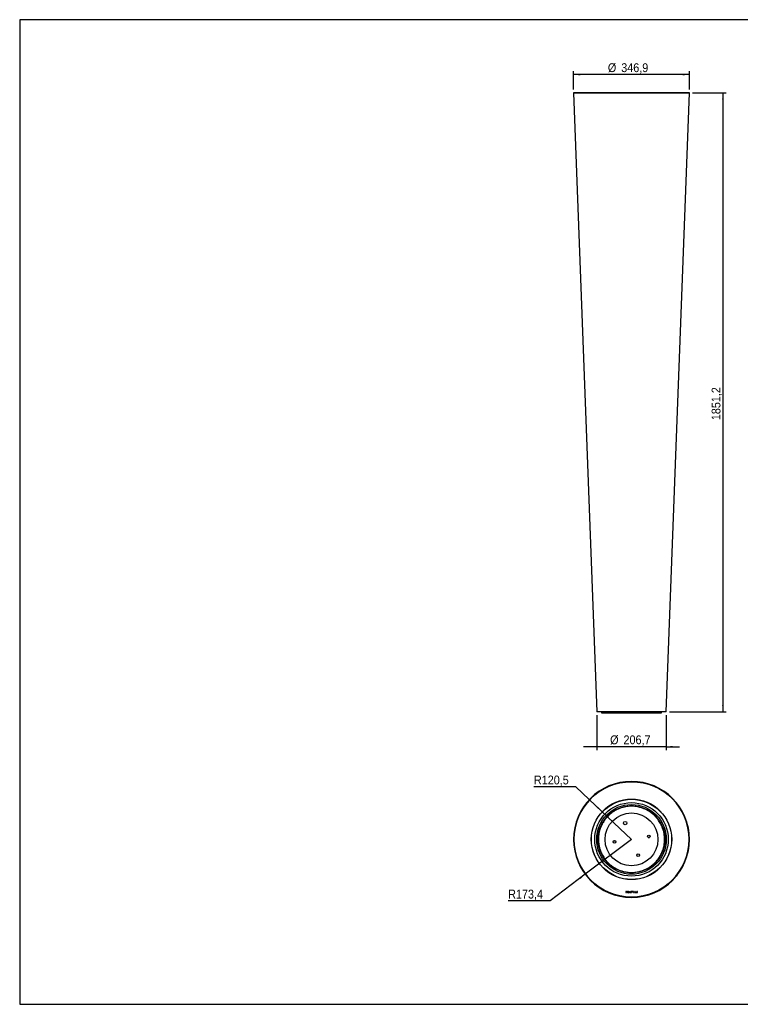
# Model space of a CAD drawing. Header units: millimetres. Extents: x 102 to 4309, y 57 to 3003.
# Tile 1 of 2: x 102 to 2258, y 57 to 3003. Entities that reach past the tile are written whole.
import ezdxf

# ---------------------------------------------------------------- set-up
doc = ezdxf.new("R2010")
doc.units = ezdxf.units.MM
doc.header["$LTSCALE"] = 10
doc.linetypes.add('SLD-Solido', pattern=[0])
doc.layers.add('QUOTE', color=1, linetype='SLD-Solido')
doc.layers.add('SCHIZZI', color=9, linetype='Continuous')
doc.styles.add('SLDTEXTSTYLE0', font='GOTHIC.TTF', dxfattribs={"width": 0.913})
doc.dimstyles.new('SLDDIMSTYLE0', dxfattribs={"dimtxt": 26.458333, "dimasz": 20, "dimexe": 0, "dimexo": 0.0625, "dimgap": 6.614583, "dimtad": 1, "dimdec": 1, "dimrnd": 1e-09, "dimzin": 12, "dimdsep": 46, "dimtxsty": 'SLDTEXTSTYLE0', "dimsah": 1, "dimcen": 0.09, "dimadec": 0, "dimazin": 3, "dimtfac": 1, "dimtdec": 1, "dimtofl": 0, "dimtmove": 0, "dimatfit": 3, "dimfxl": 1, "dimfrac": 2, "dimtolj": 1, "dimtzin": 12, "dimarcsym": 0})
doc.dimstyles.new('SLDDIMSTYLE1', dxfattribs={"dimtxt": 26.458333, "dimasz": 20, "dimexe": 0, "dimexo": 0.0625, "dimgap": 6.614583, "dimtad": 1, "dimdec": 1, "dimrnd": 1e-09, "dimzin": 12, "dimdsep": 46, "dimtxsty": 'SLDTEXTSTYLE0', "dimsah": 1, "dimcen": 0.09, "dimadec": 0, "dimazin": 3, "dimtfac": 1, "dimtdec": 1, "dimtmove": 0, "dimatfit": 0, "dimfxl": 1, "dimfrac": 2, "dimtolj": 1, "dimtzin": 12, "dimarcsym": 0})
doc.dimstyles.new('SLDDIMSTYLE2', dxfattribs={"dimtxt": 26.458333, "dimasz": 20, "dimexe": 0, "dimexo": 0.0625, "dimgap": 6.614583, "dimtad": 0, "dimtih": 1, "dimtoh": 1, "dimdec": 1, "dimrnd": 1e-09, "dimzin": 12, "dimdsep": 46, "dimtxsty": 'SLDTEXTSTYLE0', "dimsah": 1, "dimcen": 0, "dimadec": 0, "dimazin": 3, "dimtfac": 1, "dimtdec": 1, "dimtofl": 0, "dimtmove": 0, "dimatfit": 3, "dimfxl": 1, "dimfrac": 2, "dimtolj": 1, "dimtzin": 12, "dimarcsym": 0})
doc.dimstyles.new('SLDDIMSTYLE3', dxfattribs={"dimtxt": 26.458333, "dimasz": 20, "dimexe": 0, "dimexo": 0.0625, "dimgap": 6.614583, "dimtad": 0, "dimtih": 1, "dimtoh": 1, "dimdec": 1, "dimrnd": 1e-09, "dimzin": 12, "dimdsep": 46, "dimtxsty": 'SLDTEXTSTYLE0', "dimsah": 1, "dimcen": 0, "dimadec": 0, "dimazin": 3, "dimtfac": 1, "dimtdec": 1, "dimtofl": 0, "dimtmove": 0, "dimatfit": 3, "dimfxl": 1, "dimfrac": 2, "dimtolj": 1, "dimtzin": 12, "dimarcsym": 0})

# ---------------------------------------------------------------- blocks, each defined once
blk = doc.blocks.new('_D')
at = {"layer": 'QUOTE', "transparency": 16777216}
for p, q in [((1758.8, 2793.9), (1758.8, 2848.5)), ((2105.7, 2838.5), (1758.8, 2838.5)), ((2105.7, 2793.9), (2105.7, 2848.5))]:
    blk.add_line(p, q, dxfattribs=at)
for points in [[(1758.8, 2838.5), (1778.8, 2836), (1778.8, 2841)], [(2105.7, 2838.5), (2085.7, 2841), (2085.7, 2836)]]:
    blk.add_solid(points, dxfattribs=at)
at = {"layer": 'QUOTE', "transparency": 16777216, "char_height": 26.46, "attachment_point": 1, "style": 'SLDTEXTSTYLE0'}
for s, insert in [('%%c', (1861.5, 2872.3)), ('346,9', (1901.5, 2872.3))]:
    blk.add_mtext(s, dxfattribs=dict(at, insert=insert))
blk = doc.blocks.new('_D_1')
at = {"layer": 'QUOTE', "transparency": 16777216}
for p, q in [((1828.9, 922.7), (1828.9, 818)), ((2035.6, 922.7), (2035.6, 818)), ((1828.9, 828), (1788.9, 828)), ((2035.6, 828), (1828.9, 828)), ((2035.6, 828), (2075.6, 828))]:
    blk.add_line(p, q, dxfattribs=at)
for points in [[(1828.9, 828), (1808.9, 830.5), (1808.9, 825.5)], [(2035.6, 828), (2055.6, 825.5), (2055.6, 830.5)]]:
    blk.add_solid(points, dxfattribs=at)
at = {"layer": 'QUOTE', "transparency": 16777216, "char_height": 26.46, "attachment_point": 1, "style": 'SLDTEXTSTYLE0'}
for s, insert in [('%%c', (1868.3, 861.8)), ('206,7', (1908.3, 861.8))]:
    blk.add_mtext(s, dxfattribs=dict(at, insert=insert))
blk = doc.blocks.new('_D_2')
at = {"layer": 'QUOTE', "transparency": 16777216}
for p, q in [((2114.8, 2783.9), (2215.7, 2783.9)), ((2205.7, 2783.9), (2205.7, 932.7)), ((2045.6, 932.7), (2215.7, 932.7))]:
    blk.add_line(p, q, dxfattribs=at)
for points in [[(2205.7, 2783.9), (2203.2, 2763.9), (2208.2, 2763.9)], [(2205.7, 932.7), (2208.2, 952.7), (2203.2, 952.7)]]:
    blk.add_solid(points, dxfattribs=at)
at = {"layer": 'QUOTE', "transparency": 16777216, "insert": (2171.9, 1804.6), "char_height": 26.46, "attachment_point": 1, "rotation": 90, "style": 'SLDTEXTSTYLE0'}
blk.add_mtext('1851,2', dxfattribs=at)
blk = doc.blocks.new('_D_3')
at = {"layer": 'QUOTE', "transparency": 16777216}
for p, q in [((1932.3, 550.8), (1793.9, 446.2)), ((1793.9, 446.2), (1688.6, 366.5)), ((1688.6, 366.5), (1563.3, 366.5))]:
    blk.add_line(p, q, dxfattribs=at)
blk.add_solid([(1793.9, 446.2), (1776.5, 436.1), (1779.5, 432.1)], dxfattribs=at)
at = {"layer": 'QUOTE', "transparency": 16777216, "insert": (1563.3, 400.3), "char_height": 26.46, "attachment_point": 1, "style": 'SLDTEXTSTYLE0'}
blk.add_mtext('R173,4', dxfattribs=at)
blk = doc.blocks.new('_D_4')
at = {"layer": 'QUOTE', "transparency": 16777216}
for p, q in [((1765.5, 707.8), (1640.3, 707.8)), ((1844.5, 633.4), (1765.5, 707.8)), ((1932.3, 550.8), (1844.5, 633.4))]:
    blk.add_line(p, q, dxfattribs=at)
blk.add_solid([(1844.5, 633.4), (1831.7, 648.9), (1828.3, 645.3)], dxfattribs=at)
at = {"layer": 'QUOTE', "transparency": 16777216, "insert": (1640.3, 741.6), "char_height": 26.46, "attachment_point": 1, "style": 'SLDTEXTSTYLE0'}
blk.add_mtext('R120,5', dxfattribs=at)

msp = doc.modelspace()

# ---------------------------------------------------------------- linework, layer by layer
for p, q in [((101.74, 3002.59), (101.74, 57.41)), ((1759.77, 2783.94), (1758.83, 2783.9)), ((1758.83, 2783.9), (1828.9, 932.7)), ((2105.7, 2783.9), (1758.83, 2783.9)), ((1759.77, 2783.94), (1759.77, 2783.94)), ((1759.77, 2783.94), (1932.27, 2783.94)), ((1932.27, 2783.94), (2104.77, 2783.94)), ((2035.63, 932.7), (2105.7, 2783.9)), ((2104.77, 2783.94), (2104.77, 2783.94)), ((2105.7, 2783.9), (2104.77, 2783.94)), ((2035.63, 932.7), (1828.9, 932.7)), ((1842.27, 932.7), (1842.27, 929.74)), ((1842.27, 929.74), (2022.27, 929.74)), ((2022.27, 929.74), (2022.27, 932.7)), ((1932.12, 724.2), (1932.12, 723.27)), ((1932.42, 724.2), (1932.42, 723.27)), ((1932.16, 671.27), (1932.16, 670.77)), ((1932.37, 671.27), (1932.37, 670.77)), ((1836.22, 623.54), (1836.66, 623.29)), ((2027.87, 623.29), (2028.31, 623.54)), ((1821.66, 597.3), (1821.22, 597.56)), ((2043.31, 597.56), (2042.87, 597.3)), ((1884.77, 545.64), (1878.03, 545.14)), ((1982.57, 556.1), (1985.68, 556.33)), ((1917.27, 431.2), (1917.27, 431.71)), ((1947.27, 431.71), (1947.27, 431.2)), ((1916.09, 394.96), (1914.77, 394.96)), ((1914.77, 394.96), (1914.77, 391.56)), ((1914.77, 391.56), (1916.31, 391.56)), ((1915.2, 394.53), (1915.2, 391.99)), ((1916.08, 394.53), (1915.2, 394.53)), ((1915.2, 391.99), (1916.28, 391.99)), ((1920.21, 394.96), (1918.83, 394.96)), ((1918.83, 394.96), (1918.83, 393.05)), ((1918.83, 393.05), (1920.21, 393.05)), ((1919.09, 394.14), (1919.09, 394.7)), ((1919.09, 394.7), (1920.21, 394.7)), ((1920.21, 394.14), (1919.09, 394.14)), ((1919.09, 393.31), (1919.09, 393.88)), ((1919.09, 393.88), (1920.21, 393.88)), ((1920.21, 393.31), (1919.09, 393.31)), ((1920.21, 394.7), (1920.21, 394.96)), ((1920.21, 393.88), (1920.21, 394.14)), ((1920.21, 393.05), (1920.21, 393.31)), ((1921.98, 391.82), (1921.55, 390.86)), ((1921.55, 390.86), (1922.02, 390.86)), ((1922.02, 390.86), (1922.37, 391.64)), ((1922.16, 392.22), (1923.22, 394.57)), ((1922.55, 392.03), (1923.61, 394.4)), ((1923.75, 395.75), (1923.39, 394.96)), ((1924.22, 395.75), (1923.75, 395.75)), ((1923.79, 394.79), (1924.22, 395.75)), ((1923.86, 394.19), (1924.14, 394.52)), ((1924.14, 392.06), (1923.86, 392.39)), ((1926.95, 395.02), (1925.42, 391.56)), ((1925.42, 391.56), (1925.89, 391.56)), ((1925.89, 391.56), (1926.37, 392.65)), ((1926.37, 392.65), (1928, 392.65)), ((1927.19, 394.49), (1926.56, 393.08)), ((1926.56, 393.08), (1927.81, 393.08)), ((1927.42, 395.02), (1926.95, 395.02)), ((1927.81, 393.08), (1927.19, 394.49)), ((1928.95, 391.56), (1927.42, 395.02)), ((1928, 392.65), (1928.48, 391.56)), ((1928.48, 391.56), (1928.95, 391.56)), ((1930.33, 392.5), (1929.9, 392.5)), ((1932.09, 394.08), (1932.52, 394.08)), ((1936.49, 394.97), (1933.71, 394.97)), ((1933.71, 394.97), (1933.71, 394.54)), ((1933.71, 394.54), (1934.83, 394.54)), ((1934.83, 394.54), (1934.83, 391.56)), ((1934.83, 391.56), (1935.38, 391.56)), ((1935.38, 391.56), (1935.38, 394.54)), ((1935.38, 394.54), (1936.49, 394.54)), ((1936.49, 394.54), (1936.49, 394.97)), ((1940.35, 394.95), (1937.85, 394.95)), ((1937.85, 394.95), (1937.85, 391.56)), ((1937.85, 391.56), (1940.35, 391.56)), ((1938.28, 393.47), (1938.28, 394.53)), ((1938.28, 394.53), (1940.35, 394.53)), ((1940.35, 393.47), (1938.28, 393.47)), ((1938.28, 391.99), (1938.28, 393.04)), ((1938.28, 393.04), (1940.35, 393.04)), ((1940.35, 391.99), (1938.28, 391.99)), ((1940.35, 394.53), (1940.35, 394.95)), ((1940.35, 393.04), (1940.35, 393.47)), ((1940.35, 391.56), (1940.35, 391.99)), ((1941.86, 394.97), (1941.86, 391.56)), ((1942.29, 394.97), (1941.86, 394.97)), ((1941.86, 391.56), (1944.24, 391.56)), ((1942.29, 391.99), (1942.29, 394.97)), ((1944.24, 391.99), (1942.29, 391.99)), ((1944.24, 391.56), (1944.24, 391.99)), ((1945.56, 394.97), (1945.56, 391.56)), ((1945.99, 394.97), (1945.56, 394.97)), ((1945.56, 391.56), (1947.94, 391.56)), ((1945.99, 391.99), (1945.99, 394.97)), ((1947.94, 391.99), (1945.99, 391.99)), ((1947.94, 391.56), (1947.94, 391.99)), ((1949.34, 394.99), (1949.34, 391.56)), ((1949.77, 394.99), (1949.34, 394.99)), ((1949.34, 391.56), (1949.77, 391.56)), ((1949.77, 391.56), (1949.77, 394.99))]:
    msp.add_line(p, q)
for centre, radius in [((1932.27, 550.77), 172.5), ((1932.27, 550.77), 120.5), ((1932.27, 550.77), 120), ((1932.27, 550.77), 110), ((1932.27, 550.77), 104.12), ((1932.27, 550.77), 100), ((1932.27, 550.77), 79.1), ((1913.31, 599.6), 5), ((1983.86, 559.81), 4), ((1881.59, 543.35), 4), ((1952.14, 503.56), 4)]:
    msp.add_circle(centre, radius)
for centre, radius, start, end in [((1932.27, 550.77), 173.43, 90.05, 89.95), ((1932.27, 550.77), 172.44, 90.05, 89.95), ((1915.96, 389.63), 4.9, 86.47196, 88.58292), ((1915.96, 389.63), 5.33, 86.47196, 88.58292), ((1916.19, 393.16), 1.37, 42.05578, 87.21722), ((1916.19, 393.16), 1.8, 41.93743, 87.04266), ((1916.17, 393.38), 1.4, 274.50484, 328.94352), ((1916.17, 393.38), 1.83, 274.50484, 329.25625), ((1916.27, 393.25), 1.25, 331.62382, 41.06784), ((1916.27, 393.25), 1.68, 331.2789, 41.19481), ((1922.94, 393.29), 1.74, 112.87146, 191.11359), ((1922.89, 393.23), 1.68, 189.3881, 237.26772), ((1922.94, 393.29), 1.31, 112.92916, 191.11359), ((1922.89, 393.23), 1.25, 188.8398, 234.29697), ((1922.92, 393.33), 1.7, 73.7445, 112.51885), ((1922.89, 393.23), 1.68, 251.94928, 263.50791), ((1922.92, 393.33), 1.27, 76.45208, 112.45962), ((1922.89, 393.23), 1.25, 254.07916, 263.84283), ((1922.94, 393.2), 1.65, 261.55891, 316.59558), ((1922.94, 393.2), 1.22, 261.21765, 318.76937), ((1922.92, 393.33), 1.27, 42.61356, 57.07458), ((1922.92, 393.33), 1.7, 44.36983, 59.27782), ((1930.83, 392.5), 0.926, 179.90306, 233.76154), ((1930.97, 394.1), 0.89, 121.14894, 247.4496), ((1931.26, 393.29), 1.82, 237.55454, 303.36392), ((1930.84, 392.5), 0.507, 180.08234, 229.80951), ((1931.3, 393.58), 1.51, 59.48517, 121.82724), ((1930.97, 394.1), 0.461, 120.85878, 247.20263), ((1931.26, 393.29), 1.4, 237.6212, 301.83314), ((1931.99, 396.59), 3.58, 247.7152, 258.82596), ((1931.3, 393.58), 1.08, 59.48517, 121.97298), ((1931.99, 396.59), 3.15, 247.71525, 258.82559), ((1930.25, 388), 5.18, 70.50823, 78.41727), ((1930.62, 389.54), 4.03, 68.30361, 79.23998), ((1931.48, 394.02), 0.606, 5.27118, 52.64426), ((1931.84, 392.53), 0.38, 14.4303, 68.06666), ((1931.65, 392.55), 0.561, 307.76961, 7.89828), ((1931.49, 394.03), 1.03, 2.96023, 55.79581), ((1931.87, 392.55), 0.77, 11.7669, 71.96834), ((1931.65, 392.55), 0.99, 307.76961, 9.16956)]:
    msp.add_arc(centre, radius, start, end)
msp.add_open_spline([(2018.78, 502.62), (2017.71, 500.78), (2015.5, 496.98), (2011.6, 491.4), (2007.07, 485.75), (2001.8, 480.14), (1995.76, 474.64), (1988.88, 469.38), (1981.13, 464.48), (1972.51, 460.12), (1963.04, 456.47), (1953.98, 454.03), (1945.61, 452.57), (1938.13, 451.83), (1930.45, 451.67), (1922.62, 452.12), (1914.73, 453.21), (1906.85, 454.96), (1899.05, 457.38), (1891.43, 460.45), (1884.07, 464.15), (1877.04, 468.46), (1870.41, 473.31), (1864.25, 478.66), (1858.61, 484.44), (1853.52, 490.58), (1849.02, 496.99), (1845.1, 503.6), (1841.78, 510.35), (1838.61, 518.23), (1835.91, 527.21), (1834.03, 537.19), (1833.19, 546.81), (1833.26, 555.97), (1834.11, 564.59), (1835.59, 572.63), (1837.59, 580.06), (1840, 586.9), (1842.7, 593.14), (1845.69, 598.94), (1849.05, 604.54), (1852.93, 610.13), (1857.47, 615.78), (1862.73, 621.39), (1868.78, 626.89), (1875.66, 632.16), (1883.4, 637.05), (1892.02, 641.41), (1901.5, 645.06), (1910.55, 647.5), (1918.92, 648.96), (1926.4, 649.7), (1934.09, 649.86), (1941.91, 649.41), (1949.8, 648.32), (1957.69, 646.57), (1965.48, 644.16), (1973.1, 641.09), (1980.47, 637.38), (1987.5, 633.08), (1994.12, 628.22), (2000.28, 622.87), (2005.92, 617.09), (2011.01, 610.96), (2015.52, 604.54), (2019.43, 597.93), (2022.75, 591.19), (2025.92, 583.31), (2028.62, 574.32), (2030.51, 564.34), (2031.34, 554.72), (2031.27, 545.56), (2030.43, 536.94), (2028.94, 528.9), (2026.94, 521.47), (2024.53, 514.64), (2021.85, 508.38), (2019.78, 504.5), (2018.78, 502.62)], degree=3, knots=[0, 0, 0, 0, 0.0102658, 0.0211917, 0.0328152, 0.0451711, 0.0582901, 0.0721962, 0.0869044, 0.1024179, 0.118725, 0.1357959, 0.1475807, 0.1596633, 0.1720192, 0.1846194, 0.1974307, 0.2104161, 0.223535, 0.2367446, 0.25, 0.2632554, 0.276465, 0.2895839, 0.3025693, 0.3153806, 0.3279808, 0.3403367, 0.3524193, 0.3642041, 0.381275, 0.3975821, 0.4130956, 0.4278038, 0.4417099, 0.4548289, 0.4671848, 0.4788083, 0.4897342, 0.5, 0.5102658, 0.5211917, 0.5328152, 0.5451711, 0.5582901, 0.5721962, 0.5869044, 0.6024179, 0.618725, 0.6357959, 0.6475807, 0.6596633, 0.6720192, 0.6846194, 0.6974307, 0.7104161, 0.723535, 0.7367446, 0.75, 0.7632554, 0.776465, 0.7895839, 0.8025693, 0.8153806, 0.8279808, 0.8403367, 0.8524193, 0.8642041, 0.881275, 0.8975821, 0.9130956, 0.9278038, 0.9417099, 0.9548289, 0.9671848, 0.9788083, 0.9897342, 1, 1, 1, 1])
at = {"layer": 'SCHIZZI'}
msp.add_line((4308.93, 3002.59), (101.74, 3002.59), dxfattribs=at)
at = {"layer": 'SCHIZZI', "color": 7, "true_color": 0xffffff}
msp.add_line((101.74, 57.41), (4309.13, 57.41), dxfattribs=at)

# ---------------------------------------------------------------- dimensions: what is measured, and where the dimension line sits
at = {"layer": 'QUOTE'}
for base, p1, p2, dimstyle, picture, middle in [((1758.83, 2838.55), (2105.7, 2783.9), (1758.83, 2783.9), 'SLDDIMSTYLE0', '_D', (1925.46, 2838.55)), ((1828.9, 827.95), (2035.63, 932.7), (1828.9, 932.7), 'SLDDIMSTYLE1', '_D_1', (1932.27, 827.95))]:
    dim = msp.add_linear_dim(base=base, p1=p1, p2=p2, text='%%c<>', dimstyle=dimstyle, dxfattribs=at)
    dim.commit()
    dim.dimension.update_dxf_attribs({"geometry": picture, "text_midpoint": middle, "dimtype": 160})
dim = msp.add_linear_dim(base=(2205.7, 932.7), p1=(2104.77, 2783.94), p2=(2035.63, 932.7), angle=90, dimstyle='SLDDIMSTYLE0', dxfattribs=at)
dim.commit()
dim.dimension.update_dxf_attribs({"geometry": '_D_2', "text_midpoint": (2205.7, 1858.32), "dimtype": 160})
for mpoint, dimstyle, picture, middle in [((1844.53, 633.37), 'SLDDIMSTYLE3', '_D_4', (1694.96, 728.79)), ((1793.92, 446.18), 'SLDDIMSTYLE2', '_D_3', (1618.01, 387.56))]:
    dim = msp.add_radius_dim(center=(1932.27, 550.77), mpoint=mpoint, dimstyle=dimstyle, dxfattribs=at)
    dim.commit()
    dim.dimension.update_dxf_attribs({"geometry": picture, "text_midpoint": middle, "dimtype": 164})

doc.saveas('drawing.dxf')
